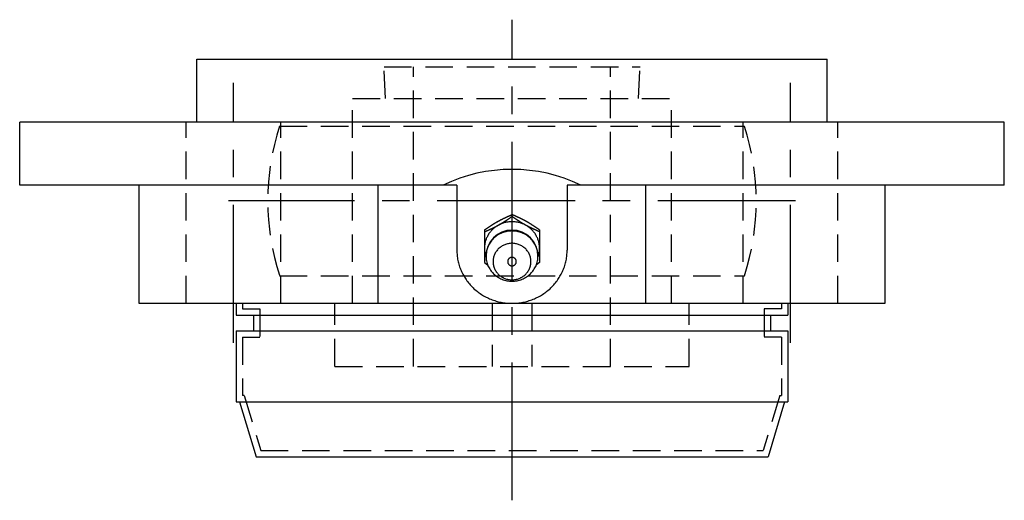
# Model space of a CAD drawing. Extents: x -68 to 148, y -68 to 149.
# Tile 8 of 8: x -63 to 62, y 88 to 149. Entities that reach past the tile are written whole.
import ezdxf

# ---------------------------------------------------------------- set-up
doc = ezdxf.new("R2010")
doc.units = 0
doc.header["$LTSCALE"] = 14
doc.linetypes.add('CENTER', pattern=[2, 1.25, -0.25, 0.25, -0.25])
doc.linetypes.add('HIDDEN', pattern=[0.375, 0.25, -0.125])
doc.layers.get('0').update_dxf_attribs({"linetype": 'CONTINUOUS'})
doc.layers.add('CENTER', color=1, linetype='CENTER')
doc.layers.add('HIDDEN', color=3, linetype='HIDDEN')

msp = doc.modelspace()

# ---------------------------------------------------------------- linework, layer by layer
for p, q in [((-40, 143.54), (40, 143.54)), ((-40, 135.54), (-40, 143.54)), ((40, 135.54), (40, 143.54)), ((62.5, 135.54), (-62.5, 135.54)), ((-62.5, 127.54), (-62.5, 135.54)), ((62.5, 127.54), (62.5, 135.54)), ((-7, 127.54), (-62.5, 127.54)), ((-47.36, 127.54), (-47.36, 112.54)), ((-17.01, 112.54), (-17.01, 127.54)), ((-7, 127.54), (-7, 119.3)), ((7, 127.54), (7, 119.3)), ((62.5, 127.54), (7, 127.54)), ((17.01, 112.54), (17.01, 127.54)), ((47.36, 112.54), (47.36, 127.54)), ((-3.5, 121.85), (-3.5, 117.71)), ((3.5, 121.85), (3.5, 117.71)), ((-3.5, 117.71), (-3.09, 117.43)), ((3.5, 117.71), (3.09, 117.43)), ((-47.36, 112.54), (47.36, 112.54)), ((-35, 112.54), (-35, 111.04)), ((35, 112.54), (35, 111.04)), ((-35, 111.04), (35, 111.04)), ((-32.8, 111.04), (-32.8, 109.04)), ((32.8, 111.04), (32.8, 109.04)), ((-35, 109.04), (35, 109.04)), ((-35, 109.04), (-35, 100.04)), ((35, 109.04), (35, 100.04)), ((-35, 100.04), (35, 100.04)), ((-34.6, 100.04), (-32.5, 93.04)), ((34.6, 100.04), (32.5, 93.04)), ((-32.5, 93.04), (32.5, 93.04))]:
    msp.add_line(p, q)
at = {"linetype": 'CONTINUOUS'}
msp.add_line((0, 123.57), (0, 123.8), dxfattribs=at)
for points in [[(-3.5, 121.85, 0), (-3.48, 121.87, 0), (-3.46, 121.88, 0), (-3.44, 121.89, 0), (-3.42, 121.91, 0), (-3.4, 121.92, 0), (-3.37, 121.94, 0), (-3.35, 121.95, 0), (-3.33, 121.97, 0), (-3.31, 121.98, 0), (-3.29, 121.99, 0), (-3.27, 122.01, 0), (-3.25, 122.02, 0), (-3.23, 122.04, 0), (-3.21, 122.05, 0), (-3.19, 122.07, 0), (-3.17, 122.08, 0), (-3.14, 122.09, 0), (-3.12, 122.11, 0), (-3.1, 122.12, 0), (-3.08, 122.14, 0), (-3.06, 122.15, 0), (-3.04, 122.17, 0), (-3.02, 122.18, 0), (-3, 122.19, 0), (-2.98, 122.21, 0), (-2.96, 122.22, 0), (-2.93, 122.23, 0), (-2.91, 122.25, 0), (-2.89, 122.26, 0), (-2.87, 122.28, 0), (-2.85, 122.29, 0), (-2.83, 122.31, 0), (-2.81, 122.32, 0), (-2.79, 122.33, 0), (-2.77, 122.35, 0), (-2.75, 122.36, 0), (-2.72, 122.38, 0), (-2.7, 122.39, 0), (-2.68, 122.4, 0), (-2.66, 122.42, 0), (-2.64, 122.43, 0), (-2.62, 122.44, 0), (-2.6, 122.46, 0), (-2.58, 122.47, 0), (-2.55, 122.48, 0), (-2.53, 122.5, 0), (-2.51, 122.51, 0), (-2.49, 122.53, 0), (-2.47, 122.54, 0), (-2.45, 122.55, 0), (-2.43, 122.57, 0), (-2.41, 122.58, 0), (-2.38, 122.59, 0), (-2.36, 122.61, 0), (-2.34, 122.62, 0), (-2.32, 122.63, 0), (-2.3, 122.65, 0), (-2.28, 122.66, 0), (-2.26, 122.67, 0), (-2.23, 122.69, 0), (-2.21, 122.7, 0), (-2.19, 122.71, 0), (-2.17, 122.72, 0), (-2.15, 122.74, 0), (-2.13, 122.75, 0), (-2.1, 122.76, 0), (-2.08, 122.78, 0), (-2.06, 122.79, 0), (-2.04, 122.8, 0), (-2.02, 122.81, 0), (-2, 122.83, 0), (-1.97, 122.84, 0), (-1.95, 122.85, 0), (-1.93, 122.87, 0), (-1.91, 122.88, 0), (-1.89, 122.89, 0), (-1.86, 122.9, 0), (-1.84, 122.92, 0), (-1.82, 122.93, 0), (-1.8, 122.94, 0), (-1.78, 122.95, 0), (-1.75, 122.97, 0), (-1.73, 122.98, 0), (-1.71, 122.99, 0), (-1.69, 123, 0), (-1.67, 123.01, 0), (-1.64, 123.03, 0), (-1.62, 123.04, 0), (-1.6, 123.05, 0), (-1.58, 123.06, 0), (-1.55, 123.07, 0), (-1.53, 123.08, 0), (-1.51, 123.1, 0), (-1.49, 123.11, 0), (-1.47, 123.12, 0), (-1.44, 123.13, 0), (-1.42, 123.14, 0), (-1.4, 123.15, 0), (-1.38, 123.17, 0), (-1.35, 123.18, 0), (-1.33, 123.19, 0), (-1.31, 123.2, 0), (-1.29, 123.21, 0), (-1.26, 123.22, 0), (-1.24, 123.23, 0), (-1.22, 123.24, 0), (-1.19, 123.25, 0), (-1.17, 123.27, 0), (-1.15, 123.28, 0), (-1.13, 123.29, 0), (-1.1, 123.3, 0), (-1.08, 123.31, 0), (-1.06, 123.32, 0), (-1.04, 123.33, 0), (-1.01, 123.34, 0), (-0.99, 123.35, 0), (-0.97, 123.36, 0), (-0.94, 123.38, 0), (-0.92, 123.39, 0), (-0.9, 123.4, 0), (-0.88, 123.41, 0), (-0.85, 123.42, 0), (-0.83, 123.43, 0), (-0.81, 123.44, 0), (-0.78, 123.45, 0), (-0.76, 123.46, 0), (-0.74, 123.47, 0), (-0.72, 123.48, 0), (-0.69, 123.49, 0), (-0.67, 123.5, 0), (-0.65, 123.51, 0), (-0.62, 123.52, 0), (-0.6, 123.53, 0), (-0.58, 123.55, 0), (-0.55, 123.56, 0), (-0.53, 123.57, 0), (-0.51, 123.58, 0), (-0.49, 123.59, 0), (-0.46, 123.6, 0), (-0.44, 123.61, 0), (-0.42, 123.62, 0), (-0.39, 123.63, 0), (-0.37, 123.64, 0), (-0.35, 123.65, 0), (-0.32, 123.66, 0), (-0.3, 123.67, 0), (-0.28, 123.68, 0), (-0.25, 123.69, 0), (-0.23, 123.7, 0), (-0.21, 123.71, 0), (-0.19, 123.72, 0), (-0.16, 123.73, 0), (-0.14, 123.74, 0), (-0.12, 123.75, 0), (-0.09, 123.76, 0), (-0.07, 123.77, 0), (-0.05, 123.78, 0), (-0.02, 123.79, 0), (0, 123.8, 0)], [(3.5, 121.85, 0), (3.48, 121.87, 0), (3.46, 121.88, 0), (3.44, 121.89, 0), (3.42, 121.91, 0), (3.4, 121.92, 0), (3.37, 121.94, 0), (3.35, 121.95, 0), (3.33, 121.97, 0), (3.31, 121.98, 0), (3.29, 121.99, 0), (3.27, 122.01, 0), (3.25, 122.02, 0), (3.23, 122.04, 0), (3.21, 122.05, 0), (3.19, 122.07, 0), (3.17, 122.08, 0), (3.14, 122.09, 0), (3.12, 122.11, 0), (3.1, 122.12, 0), (3.08, 122.14, 0), (3.06, 122.15, 0), (3.04, 122.17, 0), (3.02, 122.18, 0), (3, 122.19, 0), (2.98, 122.21, 0), (2.96, 122.22, 0), (2.93, 122.23, 0), (2.91, 122.25, 0), (2.89, 122.26, 0), (2.87, 122.28, 0), (2.85, 122.29, 0), (2.83, 122.31, 0), (2.81, 122.32, 0), (2.79, 122.33, 0), (2.77, 122.35, 0), (2.75, 122.36, 0), (2.72, 122.38, 0), (2.7, 122.39, 0), (2.68, 122.4, 0), (2.66, 122.42, 0), (2.64, 122.43, 0), (2.62, 122.44, 0), (2.6, 122.46, 0), (2.58, 122.47, 0), (2.55, 122.48, 0), (2.53, 122.5, 0), (2.51, 122.51, 0), (2.49, 122.53, 0), (2.47, 122.54, 0), (2.45, 122.55, 0), (2.43, 122.57, 0), (2.41, 122.58, 0), (2.38, 122.59, 0), (2.36, 122.61, 0), (2.34, 122.62, 0), (2.32, 122.63, 0), (2.3, 122.65, 0), (2.28, 122.66, 0), (2.26, 122.67, 0), (2.23, 122.69, 0), (2.21, 122.7, 0), (2.19, 122.71, 0), (2.17, 122.72, 0), (2.15, 122.74, 0), (2.13, 122.75, 0), (2.1, 122.76, 0), (2.08, 122.78, 0), (2.06, 122.79, 0), (2.04, 122.8, 0), (2.02, 122.81, 0), (2, 122.83, 0), (1.97, 122.84, 0), (1.95, 122.85, 0), (1.93, 122.87, 0), (1.91, 122.88, 0), (1.89, 122.89, 0), (1.86, 122.9, 0), (1.84, 122.92, 0), (1.82, 122.93, 0), (1.8, 122.94, 0), (1.78, 122.95, 0), (1.75, 122.97, 0), (1.73, 122.98, 0), (1.71, 122.99, 0), (1.69, 123, 0), (1.67, 123.01, 0), (1.64, 123.03, 0), (1.62, 123.04, 0), (1.6, 123.05, 0), (1.58, 123.06, 0), (1.55, 123.07, 0), (1.53, 123.08, 0), (1.51, 123.1, 0), (1.49, 123.11, 0), (1.47, 123.12, 0), (1.44, 123.13, 0), (1.42, 123.14, 0), (1.4, 123.15, 0), (1.38, 123.17, 0), (1.35, 123.18, 0), (1.33, 123.19, 0), (1.31, 123.2, 0), (1.29, 123.21, 0), (1.26, 123.22, 0), (1.24, 123.23, 0), (1.22, 123.24, 0), (1.19, 123.25, 0), (1.17, 123.27, 0), (1.15, 123.28, 0), (1.13, 123.29, 0), (1.1, 123.3, 0), (1.08, 123.31, 0), (1.06, 123.32, 0), (1.04, 123.33, 0), (1.01, 123.34, 0), (0.99, 123.35, 0), (0.97, 123.36, 0), (0.94, 123.38, 0), (0.92, 123.39, 0), (0.9, 123.4, 0), (0.88, 123.41, 0), (0.85, 123.42, 0), (0.83, 123.43, 0), (0.81, 123.44, 0), (0.78, 123.45, 0), (0.76, 123.46, 0), (0.74, 123.47, 0), (0.72, 123.48, 0), (0.69, 123.49, 0), (0.67, 123.5, 0), (0.65, 123.51, 0), (0.62, 123.52, 0), (0.6, 123.53, 0), (0.58, 123.55, 0), (0.55, 123.56, 0), (0.53, 123.57, 0), (0.51, 123.58, 0), (0.49, 123.59, 0), (0.46, 123.6, 0), (0.44, 123.61, 0), (0.42, 123.62, 0), (0.39, 123.63, 0), (0.37, 123.64, 0), (0.35, 123.65, 0), (0.32, 123.66, 0), (0.3, 123.67, 0), (0.28, 123.68, 0), (0.25, 123.69, 0), (0.23, 123.7, 0), (0.21, 123.71, 0), (0.19, 123.72, 0), (0.16, 123.73, 0), (0.14, 123.74, 0), (0.12, 123.75, 0), (0.09, 123.76, 0), (0.07, 123.77, 0), (0.05, 123.78, 0), (0.02, 123.79, 0), (0, 123.8, 0)], [(-3.5, 121.61, 0), (-3.48, 121.62, 0), (-3.45, 121.64, 0), (-3.43, 121.64, 0), (-3.41, 121.66, 0), (-3.38, 121.67, 0), (-3.36, 121.68, 0), (-3.34, 121.69, 0), (-3.31, 121.7, 0), (-3.29, 121.71, 0), (-3.27, 121.72, 0), (-3.25, 121.73, 0), (-3.22, 121.74, 0), (-3.2, 121.75, 0), (-3.18, 121.76, 0), (-3.15, 121.77, 0), (-3.13, 121.78, 0), (-3.11, 121.79, 0), (-3.08, 121.8, 0), (-3.06, 121.81, 0), (-3.04, 121.82, 0), (-3.01, 121.83, 0), (-2.99, 121.84, 0), (-2.97, 121.85, 0), (-2.95, 121.86, 0), (-2.92, 121.87, 0), (-2.9, 121.88, 0), (-2.88, 121.89, 0), (-2.85, 121.9, 0), (-2.83, 121.91, 0), (-2.81, 121.92, 0), (-2.78, 121.94, 0), (-2.76, 121.95, 0), (-2.74, 121.96, 0), (-2.72, 121.97, 0), (-2.69, 121.98, 0), (-2.67, 121.99, 0), (-2.65, 122, 0), (-2.62, 122.01, 0), (-2.6, 122.02, 0), (-2.58, 122.03, 0), (-2.56, 122.04, 0), (-2.53, 122.05, 0), (-2.51, 122.06, 0), (-2.49, 122.07, 0), (-2.46, 122.08, 0), (-2.44, 122.1, 0), (-2.42, 122.11, 0), (-2.4, 122.12, 0), (-2.37, 122.13, 0), (-2.35, 122.14, 0), (-2.33, 122.15, 0), (-2.3, 122.16, 0), (-2.28, 122.17, 0), (-2.26, 122.18, 0), (-2.24, 122.2, 0), (-2.21, 122.21, 0), (-2.19, 122.22, 0), (-2.17, 122.23, 0), (-2.15, 122.24, 0), (-2.12, 122.25, 0), (-2.1, 122.26, 0), (-2.08, 122.28, 0), (-2.06, 122.29, 0), (-2.03, 122.3, 0), (-2.01, 122.31, 0), (-1.99, 122.32, 0), (-1.97, 122.33, 0), (-1.95, 122.34, 0), (-1.92, 122.36, 0), (-1.9, 122.37, 0), (-1.88, 122.38, 0), (-1.86, 122.39, 0), (-1.83, 122.4, 0), (-1.81, 122.42, 0), (-1.79, 122.43, 0), (-1.77, 122.44, 0), (-1.75, 122.45, 0), (-1.72, 122.46, 0), (-1.7, 122.48, 0), (-1.68, 122.49, 0), (-1.66, 122.5, 0), (-1.64, 122.51, 0), (-1.61, 122.53, 0), (-1.59, 122.54, 0), (-1.57, 122.55, 0), (-1.55, 122.56, 0), (-1.53, 122.58, 0), (-1.5, 122.59, 0), (-1.48, 122.6, 0), (-1.46, 122.61, 0), (-1.44, 122.63, 0), (-1.42, 122.64, 0), (-1.4, 122.65, 0), (-1.37, 122.67, 0), (-1.35, 122.68, 0), (-1.33, 122.69, 0), (-1.31, 122.7, 0), (-1.29, 122.72, 0), (-1.27, 122.73, 0), (-1.24, 122.74, 0), (-1.22, 122.76, 0), (-1.2, 122.77, 0), (-1.18, 122.78, 0), (-1.16, 122.8, 0), (-1.14, 122.81, 0), (-1.12, 122.82, 0), (-1.09, 122.84, 0), (-1.07, 122.85, 0), (-1.05, 122.86, 0), (-1.03, 122.88, 0), (-1.01, 122.89, 0), (-0.99, 122.91, 0), (-0.97, 122.92, 0), (-0.95, 122.93, 0), (-0.92, 122.95, 0), (-0.9, 122.96, 0), (-0.88, 122.97, 0), (-0.86, 122.99, 0), (-0.84, 123, 0), (-0.82, 123.02, 0), (-0.8, 123.03, 0), (-0.78, 123.04, 0), (-0.75, 123.06, 0), (-0.73, 123.07, 0), (-0.71, 123.08, 0), (-0.69, 123.1, 0), (-0.67, 123.11, 0), (-0.65, 123.13, 0), (-0.63, 123.14, 0), (-0.61, 123.15, 0), (-0.59, 123.17, 0), (-0.56, 123.18, 0), (-0.54, 123.2, 0), (-0.52, 123.21, 0), (-0.5, 123.22, 0), (-0.48, 123.24, 0), (-0.46, 123.25, 0), (-0.44, 123.27, 0), (-0.42, 123.28, 0), (-0.4, 123.3, 0), (-0.38, 123.31, 0), (-0.36, 123.32, 0), (-0.33, 123.34, 0), (-0.31, 123.35, 0), (-0.29, 123.37, 0), (-0.27, 123.38, 0), (-0.25, 123.39, 0), (-0.23, 123.41, 0), (-0.21, 123.42, 0), (-0.19, 123.44, 0), (-0.17, 123.45, 0), (-0.15, 123.47, 0), (-0.13, 123.48, 0), (-0.1, 123.5, 0), (-0.08, 123.51, 0), (-0.06, 123.52, 0), (-0.04, 123.54, 0), (-0.02, 123.55, 0), (0, 123.57, 0)], [(3.5, 121.61, 0), (3.48, 121.62, 0), (3.45, 121.64, 0), (3.43, 121.64, 0), (3.41, 121.66, 0), (3.38, 121.67, 0), (3.36, 121.68, 0), (3.34, 121.69, 0), (3.31, 121.7, 0), (3.29, 121.71, 0), (3.27, 121.72, 0), (3.25, 121.73, 0), (3.22, 121.74, 0), (3.2, 121.75, 0), (3.18, 121.76, 0), (3.15, 121.77, 0), (3.13, 121.78, 0), (3.11, 121.79, 0), (3.08, 121.8, 0), (3.06, 121.81, 0), (3.04, 121.82, 0), (3.01, 121.83, 0), (2.99, 121.84, 0), (2.97, 121.85, 0), (2.95, 121.86, 0), (2.92, 121.87, 0), (2.9, 121.88, 0), (2.88, 121.89, 0), (2.85, 121.9, 0), (2.83, 121.91, 0), (2.81, 121.92, 0), (2.78, 121.94, 0), (2.76, 121.95, 0), (2.74, 121.96, 0), (2.72, 121.97, 0), (2.69, 121.98, 0), (2.67, 121.99, 0), (2.65, 122, 0), (2.62, 122.01, 0), (2.6, 122.02, 0), (2.58, 122.03, 0), (2.56, 122.04, 0), (2.53, 122.05, 0), (2.51, 122.06, 0), (2.49, 122.07, 0), (2.46, 122.08, 0), (2.44, 122.1, 0), (2.42, 122.11, 0), (2.4, 122.12, 0), (2.37, 122.13, 0), (2.35, 122.14, 0), (2.33, 122.15, 0), (2.3, 122.16, 0), (2.28, 122.17, 0), (2.26, 122.18, 0), (2.24, 122.2, 0), (2.21, 122.21, 0), (2.19, 122.22, 0), (2.17, 122.23, 0), (2.15, 122.24, 0), (2.12, 122.25, 0), (2.1, 122.26, 0), (2.08, 122.28, 0), (2.06, 122.29, 0), (2.03, 122.3, 0), (2.01, 122.31, 0), (1.99, 122.32, 0), (1.97, 122.33, 0), (1.95, 122.34, 0), (1.92, 122.36, 0), (1.9, 122.37, 0), (1.88, 122.38, 0), (1.86, 122.39, 0), (1.83, 122.4, 0), (1.81, 122.42, 0), (1.79, 122.43, 0), (1.77, 122.44, 0), (1.75, 122.45, 0), (1.72, 122.46, 0), (1.7, 122.48, 0), (1.68, 122.49, 0), (1.66, 122.5, 0), (1.64, 122.51, 0), (1.61, 122.53, 0), (1.59, 122.54, 0), (1.57, 122.55, 0), (1.55, 122.56, 0), (1.53, 122.58, 0), (1.5, 122.59, 0), (1.48, 122.6, 0), (1.46, 122.61, 0), (1.44, 122.63, 0), (1.42, 122.64, 0), (1.4, 122.65, 0), (1.37, 122.67, 0), (1.35, 122.68, 0), (1.33, 122.69, 0), (1.31, 122.7, 0), (1.29, 122.72, 0), (1.27, 122.73, 0), (1.24, 122.74, 0), (1.22, 122.76, 0), (1.2, 122.77, 0), (1.18, 122.78, 0), (1.16, 122.8, 0), (1.14, 122.81, 0), (1.12, 122.82, 0), (1.09, 122.84, 0), (1.07, 122.85, 0), (1.05, 122.86, 0), (1.03, 122.88, 0), (1.01, 122.89, 0), (0.99, 122.91, 0), (0.97, 122.92, 0), (0.95, 122.93, 0), (0.92, 122.95, 0), (0.9, 122.96, 0), (0.88, 122.97, 0), (0.86, 122.99, 0), (0.84, 123, 0), (0.82, 123.02, 0), (0.8, 123.03, 0), (0.78, 123.04, 0), (0.75, 123.06, 0), (0.73, 123.07, 0), (0.71, 123.08, 0), (0.69, 123.1, 0), (0.67, 123.11, 0), (0.65, 123.13, 0), (0.63, 123.14, 0), (0.61, 123.15, 0), (0.59, 123.17, 0), (0.56, 123.18, 0), (0.54, 123.2, 0), (0.52, 123.21, 0), (0.5, 123.22, 0), (0.48, 123.24, 0), (0.46, 123.25, 0), (0.44, 123.27, 0), (0.42, 123.28, 0), (0.4, 123.3, 0), (0.38, 123.31, 0), (0.36, 123.32, 0), (0.33, 123.34, 0), (0.31, 123.35, 0), (0.29, 123.37, 0), (0.27, 123.38, 0), (0.25, 123.39, 0), (0.23, 123.41, 0), (0.21, 123.42, 0), (0.19, 123.44, 0), (0.17, 123.45, 0), (0.15, 123.47, 0), (0.13, 123.48, 0), (0.1, 123.5, 0), (0.08, 123.51, 0), (0.06, 123.52, 0), (0.04, 123.54, 0), (0.02, 123.55, 0), (0, 123.57, 0)], [(-7, 119.3, 0), (-7, 119.14, 0), (-6.99, 118.97, 0), (-6.98, 118.8, 0), (-6.97, 118.64, 0), (-6.95, 118.47, 0), (-6.92, 118.31, 0), (-6.9, 118.14, 0), (-6.87, 117.98, 0), (-6.83, 117.82, 0), (-6.79, 117.66, 0), (-6.75, 117.5, 0), (-6.7, 117.34, 0), (-6.65, 117.18, 0), (-6.59, 117.02, 0), (-6.53, 116.87, 0), (-6.47, 116.71, 0), (-6.4, 116.56, 0), (-6.33, 116.41, 0), (-6.25, 116.26, 0), (-6.17, 116.11, 0), (-6.09, 115.97, 0), (-6, 115.83, 0), (-5.91, 115.68, 0), (-5.82, 115.55, 0), (-5.72, 115.41, 0), (-5.62, 115.27, 0), (-5.52, 115.14, 0), (-5.41, 115.01, 0), (-5.3, 114.89, 0), (-5.19, 114.76, 0), (-5.07, 114.64, 0), (-4.95, 114.52, 0), (-4.83, 114.4, 0), (-4.7, 114.29, 0), (-4.57, 114.18, 0), (-4.44, 114.08, 0), (-4.31, 113.97, 0), (-4.17, 113.87, 0), (-4.03, 113.77, 0), (-3.89, 113.68, 0), (-3.74, 113.59, 0), (-3.6, 113.5, 0), (-3.45, 113.42, 0), (-3.3, 113.34, 0), (-3.15, 113.26, 0), (-2.99, 113.19, 0), (-2.84, 113.12, 0), (-2.68, 113.06, 0), (-2.52, 112.99, 0), (-2.36, 112.94, 0), (-2.2, 112.88, 0), (-2.03, 112.83, 0), (-1.87, 112.78, 0), (-1.7, 112.74, 0), (-1.53, 112.7, 0), (-1.37, 112.67, 0), (-1.2, 112.64, 0), (-1.03, 112.61, 0), (-0.86, 112.59, 0), (-0.69, 112.57, 0), (-0.51, 112.56, 0), (-0.34, 112.55, 0), (-0.17, 112.54, 0), (0, 112.54, 0), (0.17, 112.54, 0), (0.34, 112.55, 0), (0.51, 112.56, 0), (0.69, 112.57, 0), (0.86, 112.59, 0), (1.03, 112.61, 0), (1.2, 112.64, 0), (1.37, 112.67, 0), (1.53, 112.7, 0), (1.7, 112.74, 0), (1.87, 112.78, 0), (2.03, 112.83, 0), (2.2, 112.88, 0), (2.36, 112.94, 0), (2.52, 112.99, 0), (2.68, 113.06, 0), (2.84, 113.12, 0), (2.99, 113.19, 0), (3.15, 113.26, 0), (3.3, 113.34, 0), (3.45, 113.42, 0), (3.6, 113.5, 0), (3.74, 113.59, 0), (3.89, 113.68, 0), (4.03, 113.77, 0), (4.17, 113.87, 0), (4.31, 113.97, 0), (4.44, 114.08, 0), (4.57, 114.18, 0), (4.7, 114.29, 0), (4.83, 114.4, 0), (4.95, 114.52, 0), (5.07, 114.64, 0), (5.19, 114.76, 0), (5.3, 114.89, 0), (5.41, 115.01, 0), (5.52, 115.14, 0), (5.62, 115.27, 0), (5.72, 115.41, 0), (5.82, 115.55, 0), (5.91, 115.68, 0), (6, 115.83, 0), (6.09, 115.97, 0), (6.17, 116.11, 0), (6.25, 116.26, 0), (6.33, 116.41, 0), (6.4, 116.56, 0), (6.47, 116.71, 0), (6.53, 116.87, 0), (6.59, 117.02, 0), (6.65, 117.18, 0), (6.7, 117.34, 0), (6.75, 117.5, 0), (6.79, 117.66, 0), (6.83, 117.82, 0), (6.87, 117.98, 0), (6.9, 118.14, 0), (6.92, 118.31, 0), (6.95, 118.47, 0), (6.97, 118.64, 0), (6.98, 118.8, 0), (6.99, 118.97, 0), (7, 119.14, 0), (7, 119.3, 0)]]:
    msp.add_polyline3d(points)
for points in [[(3.3, 118.39, 0), (3.33, 118.48, 0), (3.36, 118.58, 0), (3.39, 118.67, 0), (3.41, 118.77, 0), (3.43, 118.87, 0), (3.45, 118.97, 0), (3.47, 119.07, 0), (3.48, 119.17, 0), (3.49, 119.27, 0), (3.5, 119.37, 0), (3.5, 119.47, 0), (3.5, 119.58, 0), (3.5, 119.68, 0), (3.49, 119.78, 0), (3.48, 119.88, 0), (3.47, 119.98, 0), (3.45, 120.08, 0), (3.43, 120.18, 0), (3.41, 120.28, 0), (3.39, 120.38, 0), (3.36, 120.47, 0), (3.33, 120.57, 0), (3.29, 120.67, 0), (3.26, 120.76, 0), (3.22, 120.85, 0), (3.17, 120.94, 0), (3.13, 121.04, 0), (3.08, 121.13, 0), (3.03, 121.21, 0), (2.98, 121.3, 0), (2.92, 121.39, 0), (2.86, 121.47, 0), (2.8, 121.55, 0), (2.74, 121.63, 0), (2.67, 121.71, 0), (2.6, 121.79, 0), (2.53, 121.86, 0), (2.46, 121.93, 0), (2.38, 122, 0), (2.3, 122.07, 0), (2.22, 122.13, 0), (2.14, 122.2, 0), (2.06, 122.26, 0), (1.97, 122.32, 0), (1.88, 122.37, 0), (1.79, 122.42, 0), (1.7, 122.47, 0), (1.61, 122.52, 0), (1.52, 122.57, 0), (1.42, 122.61, 0), (1.33, 122.65, 0), (1.23, 122.69, 0), (1.13, 122.72, 0), (1.03, 122.75, 0), (0.93, 122.78, 0), (0.83, 122.81, 0), (0.73, 122.83, 0), (0.62, 122.85, 0), (0.52, 122.86, 0), (0.42, 122.88, 0), (0.31, 122.89, 0), (0.21, 122.9, 0), (0.1, 122.9, 0), (0, 122.9, 0), (-0.1, 122.9, 0), (-0.21, 122.9, 0), (-0.31, 122.89, 0), (-0.42, 122.88, 0), (-0.52, 122.86, 0), (-0.62, 122.85, 0), (-0.73, 122.83, 0), (-0.83, 122.81, 0), (-0.93, 122.78, 0), (-1.03, 122.75, 0), (-1.13, 122.72, 0), (-1.23, 122.69, 0), (-1.33, 122.65, 0), (-1.42, 122.61, 0), (-1.52, 122.57, 0), (-1.61, 122.52, 0), (-1.7, 122.47, 0), (-1.79, 122.42, 0), (-1.88, 122.37, 0), (-1.97, 122.32, 0), (-2.06, 122.26, 0), (-2.14, 122.2, 0), (-2.22, 122.13, 0), (-2.3, 122.07, 0), (-2.38, 122, 0), (-2.46, 121.93, 0), (-2.53, 121.86, 0), (-2.6, 121.79, 0), (-2.67, 121.71, 0), (-2.74, 121.63, 0), (-2.8, 121.55, 0), (-2.86, 121.47, 0), (-2.92, 121.39, 0), (-2.98, 121.3, 0), (-3.03, 121.21, 0), (-3.08, 121.13, 0), (-3.13, 121.04, 0), (-3.17, 120.94, 0), (-3.22, 120.85, 0), (-3.26, 120.76, 0), (-3.29, 120.67, 0), (-3.33, 120.57, 0), (-3.36, 120.47, 0), (-3.39, 120.38, 0), (-3.41, 120.28, 0), (-3.43, 120.18, 0), (-3.45, 120.08, 0), (-3.47, 119.98, 0), (-3.48, 119.88, 0), (-3.49, 119.78, 0), (-3.5, 119.68, 0), (-3.5, 119.58, 0), (-3.5, 119.47, 0), (-3.5, 119.37, 0), (-3.49, 119.27, 0), (-3.48, 119.17, 0), (-3.47, 119.07, 0), (-3.45, 118.97, 0), (-3.43, 118.87, 0), (-3.41, 118.77, 0), (-3.39, 118.67, 0), (-3.36, 118.58, 0), (-3.33, 118.48, 0), (-3.3, 118.39, 0)], [(3.3, 118.54, 0), (3.3, 118.69, 0), (3.28, 118.85, 0), (3.26, 119.01, 0), (3.24, 119.16, 0), (3.2, 119.31, 0), (3.16, 119.46, 0), (3.11, 119.61, 0), (3.05, 119.76, 0), (2.98, 119.9, 0), (2.91, 120.04, 0), (2.83, 120.18, 0), (2.74, 120.31, 0), (2.65, 120.44, 0), (2.55, 120.56, 0), (2.45, 120.68, 0), (2.33, 120.79, 0), (2.22, 120.9, 0), (2.09, 121, 0), (1.97, 121.1, 0), (1.83, 121.19, 0), (1.7, 121.27, 0), (1.56, 121.35, 0), (1.41, 121.42, 0), (1.26, 121.48, 0), (1.11, 121.54, 0), (0.96, 121.59, 0), (0.8, 121.63, 0), (0.64, 121.67, 0), (0.48, 121.69, 0), (0.32, 121.71, 0), (0.16, 121.72, 0), (0, 121.73, 0), (-0.16, 121.72, 0), (-0.32, 121.71, 0), (-0.48, 121.69, 0), (-0.64, 121.67, 0), (-0.8, 121.63, 0), (-0.96, 121.59, 0), (-1.11, 121.54, 0), (-1.26, 121.48, 0), (-1.41, 121.42, 0), (-1.56, 121.35, 0), (-1.7, 121.27, 0), (-1.83, 121.19, 0), (-1.97, 121.1, 0), (-2.09, 121, 0), (-2.22, 120.9, 0), (-2.33, 120.79, 0), (-2.45, 120.68, 0), (-2.55, 120.56, 0), (-2.65, 120.44, 0), (-2.74, 120.31, 0), (-2.83, 120.18, 0), (-2.91, 120.04, 0), (-2.98, 119.9, 0), (-3.05, 119.76, 0), (-3.11, 119.61, 0), (-3.16, 119.46, 0), (-3.2, 119.31, 0), (-3.24, 119.16, 0), (-3.26, 119.01, 0), (-3.28, 118.85, 0), (-3.3, 118.69, 0), (-3.3, 118.54, 0), (-3.3, 118.38, 0), (-3.28, 118.23, 0), (-3.26, 118.07, 0), (-3.24, 117.92, 0), (-3.2, 117.76, 0), (-3.16, 117.61, 0), (-3.11, 117.47, 0), (-3.05, 117.32, 0), (-2.98, 117.18, 0), (-2.91, 117.04, 0), (-2.83, 116.9, 0), (-2.74, 116.77, 0), (-2.65, 116.64, 0), (-2.55, 116.52, 0), (-2.45, 116.4, 0), (-2.33, 116.28, 0), (-2.22, 116.18, 0), (-2.09, 116.08, 0), (-1.97, 115.98, 0), (-1.83, 115.89, 0), (-1.7, 115.81, 0), (-1.56, 115.73, 0), (-1.41, 115.66, 0), (-1.26, 115.59, 0), (-1.11, 115.54, 0), (-0.96, 115.49, 0), (-0.8, 115.45, 0), (-0.64, 115.41, 0), (-0.48, 115.39, 0), (-0.32, 115.37, 0), (-0.16, 115.36, 0), (0, 115.35, 0), (0.16, 115.36, 0), (0.32, 115.37, 0), (0.48, 115.39, 0), (0.64, 115.41, 0), (0.8, 115.45, 0), (0.96, 115.49, 0), (1.11, 115.54, 0), (1.26, 115.59, 0), (1.41, 115.66, 0), (1.56, 115.73, 0), (1.7, 115.81, 0), (1.83, 115.89, 0), (1.97, 115.98, 0), (2.09, 116.08, 0), (2.22, 116.18, 0), (2.33, 116.28, 0), (2.45, 116.4, 0), (2.55, 116.52, 0), (2.65, 116.64, 0), (2.74, 116.77, 0), (2.83, 116.9, 0), (2.91, 117.04, 0), (2.98, 117.18, 0), (3.05, 117.32, 0), (3.11, 117.47, 0), (3.16, 117.61, 0), (3.2, 117.76, 0), (3.24, 117.92, 0), (3.26, 118.07, 0), (3.28, 118.23, 0), (3.3, 118.38, 0), (3.3, 118.54, 0)], [(2.4, 117.84, 0), (2.4, 117.95, 0), (2.39, 118.07, 0), (2.37, 118.18, 0), (2.35, 118.29, 0), (2.33, 118.4, 0), (2.3, 118.51, 0), (2.26, 118.62, 0), (2.22, 118.73, 0), (2.17, 118.83, 0), (2.12, 118.93, 0), (2.06, 119.03, 0), (2, 119.13, 0), (1.93, 119.22, 0), (1.86, 119.31, 0), (1.78, 119.4, 0), (1.7, 119.48, 0), (1.61, 119.56, 0), (1.52, 119.63, 0), (1.43, 119.7, 0), (1.33, 119.77, 0), (1.23, 119.83, 0), (1.13, 119.88, 0), (1.03, 119.94, 0), (0.92, 119.98, 0), (0.81, 120.02, 0), (0.7, 120.06, 0), (0.58, 120.09, 0), (0.47, 120.11, 0), (0.35, 120.13, 0), (0.24, 120.15, 0), (0.12, 120.16, 0), (0, 120.16, 0), (-0.12, 120.16, 0), (-0.24, 120.15, 0), (-0.35, 120.13, 0), (-0.47, 120.11, 0), (-0.58, 120.09, 0), (-0.7, 120.06, 0), (-0.81, 120.02, 0), (-0.92, 119.98, 0), (-1.03, 119.94, 0), (-1.13, 119.88, 0), (-1.23, 119.83, 0), (-1.33, 119.77, 0), (-1.43, 119.7, 0), (-1.52, 119.63, 0), (-1.61, 119.56, 0), (-1.7, 119.48, 0), (-1.78, 119.4, 0), (-1.86, 119.31, 0), (-1.93, 119.22, 0), (-2, 119.13, 0), (-2.06, 119.03, 0), (-2.12, 118.93, 0), (-2.17, 118.83, 0), (-2.22, 118.73, 0), (-2.26, 118.62, 0), (-2.3, 118.51, 0), (-2.33, 118.4, 0), (-2.35, 118.29, 0), (-2.37, 118.18, 0), (-2.39, 118.07, 0), (-2.4, 117.95, 0), (-2.4, 117.84, 0), (-2.4, 117.73, 0), (-2.39, 117.61, 0), (-2.37, 117.5, 0), (-2.35, 117.39, 0), (-2.33, 117.28, 0), (-2.3, 117.17, 0), (-2.26, 117.06, 0), (-2.22, 116.95, 0), (-2.17, 116.85, 0), (-2.12, 116.75, 0), (-2.06, 116.65, 0), (-2, 116.55, 0), (-1.93, 116.46, 0), (-1.86, 116.37, 0), (-1.78, 116.28, 0), (-1.7, 116.2, 0), (-1.61, 116.12, 0), (-1.52, 116.05, 0), (-1.43, 115.98, 0), (-1.33, 115.91, 0), (-1.23, 115.85, 0), (-1.13, 115.8, 0), (-1.03, 115.74, 0), (-0.92, 115.7, 0), (-0.81, 115.66, 0), (-0.7, 115.62, 0), (-0.58, 115.59, 0), (-0.47, 115.57, 0), (-0.35, 115.55, 0), (-0.24, 115.53, 0), (-0.12, 115.52, 0), (0, 115.52, 0), (0.12, 115.52, 0), (0.24, 115.53, 0), (0.35, 115.55, 0), (0.47, 115.57, 0), (0.58, 115.59, 0), (0.7, 115.62, 0), (0.81, 115.66, 0), (0.92, 115.7, 0), (1.03, 115.74, 0), (1.13, 115.8, 0), (1.23, 115.85, 0), (1.33, 115.91, 0), (1.43, 115.98, 0), (1.52, 116.05, 0), (1.61, 116.12, 0), (1.7, 116.2, 0), (1.78, 116.28, 0), (1.86, 116.37, 0), (1.93, 116.46, 0), (2, 116.55, 0), (2.06, 116.65, 0), (2.12, 116.75, 0), (2.17, 116.85, 0), (2.22, 116.95, 0), (2.26, 117.06, 0), (2.3, 117.17, 0), (2.33, 117.28, 0), (2.35, 117.39, 0), (2.37, 117.5, 0), (2.39, 117.61, 0), (2.4, 117.73, 0), (2.4, 117.84, 0)], [(-3.5, 119.52, 0), (-3.5, 119.51, 0), (-3.5, 119.5, 0), (-3.5, 119.5, 0), (-3.5, 119.49, 0), (-3.5, 119.48, 0), (-3.5, 119.47, 0), (-3.5, 119.46, 0), (-3.5, 119.45, 0), (-3.5, 119.44, 0), (-3.5, 119.43, 0), (-3.5, 119.42, 0), (-3.5, 119.41, 0), (-3.5, 119.4, 0), (-3.5, 119.39, 0), (-3.5, 119.39, 0), (-3.5, 119.38, 0), (-3.5, 119.37, 0), (-3.5, 119.36, 0), (-3.5, 119.35, 0), (-3.49, 119.34, 0), (-3.49, 119.33, 0), (-3.49, 119.32, 0), (-3.49, 119.31, 0), (-3.49, 119.31, 0), (-3.49, 119.3, 0), (-3.49, 119.29, 0), (-3.49, 119.28, 0), (-3.49, 119.27, 0), (-3.49, 119.26, 0), (-3.49, 119.25, 0), (-3.49, 119.24, 0), (-3.49, 119.23, 0), (-3.49, 119.22, 0), (-3.49, 119.22, 0), (-3.48, 119.21, 0), (-3.48, 119.2, 0), (-3.48, 119.19, 0), (-3.48, 119.18, 0), (-3.48, 119.17, 0), (-3.48, 119.16, 0), (-3.48, 119.15, 0), (-3.48, 119.14, 0), (-3.48, 119.13, 0), (-3.48, 119.12, 0), (-3.47, 119.12, 0), (-3.47, 119.11, 0), (-3.47, 119.1, 0), (-3.47, 119.09, 0), (-3.47, 119.08, 0), (-3.47, 119.07, 0), (-3.47, 119.06, 0), (-3.47, 119.05, 0), (-3.46, 119.04, 0), (-3.46, 119.03, 0), (-3.46, 119.03, 0), (-3.46, 119.02, 0), (-3.46, 119.01, 0), (-3.46, 119, 0), (-3.46, 118.99, 0), (-3.45, 118.98, 0), (-3.45, 118.97, 0), (-3.45, 118.96, 0), (-3.45, 118.95, 0), (-3.45, 118.94, 0), (-3.45, 118.94, 0), (-3.45, 118.93, 0), (-3.44, 118.92, 0), (-3.44, 118.91, 0), (-3.44, 118.9, 0), (-3.44, 118.89, 0), (-3.44, 118.88, 0), (-3.44, 118.87, 0), (-3.43, 118.86, 0), (-3.43, 118.86, 0), (-3.43, 118.85, 0), (-3.43, 118.84, 0), (-3.43, 118.83, 0), (-3.42, 118.82, 0), (-3.42, 118.81, 0), (-3.42, 118.8, 0), (-3.42, 118.79, 0), (-3.42, 118.78, 0), (-3.41, 118.78, 0), (-3.41, 118.77, 0), (-3.41, 118.76, 0), (-3.41, 118.75, 0), (-3.41, 118.74, 0), (-3.4, 118.73, 0), (-3.4, 118.72, 0), (-3.4, 118.72, 0), (-3.4, 118.71, 0), (-3.39, 118.7, 0), (-3.39, 118.69, 0), (-3.39, 118.68, 0), (-3.39, 118.67, 0), (-3.38, 118.66, 0), (-3.38, 118.65, 0), (-3.38, 118.64, 0), (-3.38, 118.64, 0), (-3.38, 118.63, 0), (-3.37, 118.62, 0), (-3.37, 118.61, 0), (-3.37, 118.6, 0), (-3.37, 118.59, 0), (-3.36, 118.58, 0), (-3.36, 118.58, 0), (-3.36, 118.57, 0), (-3.35, 118.56, 0), (-3.35, 118.55, 0), (-3.35, 118.54, 0), (-3.35, 118.53, 0), (-3.34, 118.52, 0), (-3.34, 118.51, 0), (-3.34, 118.51, 0), (-3.34, 118.5, 0), (-3.33, 118.49, 0), (-3.33, 118.48, 0), (-3.33, 118.47, 0), (-3.32, 118.46, 0), (-3.32, 118.45, 0), (-3.32, 118.44, 0), (-3.31, 118.44, 0), (-3.31, 118.43, 0), (-3.31, 118.42, 0), (-3.31, 118.41, 0), (-3.3, 118.4, 0), (-3.3, 118.39, 0), (-3.3, 118.39, 0)], [(0.55, 117.84, 0), (0.55, 117.87, 0), (0.55, 117.89, 0), (0.55, 117.92, 0), (0.54, 117.94, 0), (0.54, 117.97, 0), (0.53, 118, 0), (0.52, 118.02, 0), (0.51, 118.05, 0), (0.5, 118.07, 0), (0.49, 118.09, 0), (0.48, 118.11, 0), (0.46, 118.14, 0), (0.45, 118.16, 0), (0.43, 118.18, 0), (0.41, 118.2, 0), (0.39, 118.22, 0), (0.37, 118.24, 0), (0.35, 118.25, 0), (0.33, 118.27, 0), (0.31, 118.28, 0), (0.29, 118.3, 0), (0.26, 118.31, 0), (0.24, 118.32, 0), (0.21, 118.33, 0), (0.19, 118.34, 0), (0.16, 118.35, 0), (0.13, 118.36, 0), (0.11, 118.36, 0), (0.08, 118.37, 0), (0.05, 118.37, 0), (0.03, 118.38, 0), (0, 118.38, 0), (-0.03, 118.38, 0), (-0.05, 118.37, 0), (-0.08, 118.37, 0), (-0.11, 118.36, 0), (-0.13, 118.36, 0), (-0.16, 118.35, 0), (-0.19, 118.34, 0), (-0.21, 118.33, 0), (-0.24, 118.32, 0), (-0.26, 118.31, 0), (-0.29, 118.3, 0), (-0.31, 118.28, 0), (-0.33, 118.27, 0), (-0.35, 118.25, 0), (-0.37, 118.24, 0), (-0.39, 118.22, 0), (-0.41, 118.2, 0), (-0.43, 118.18, 0), (-0.45, 118.16, 0), (-0.46, 118.14, 0), (-0.48, 118.11, 0), (-0.49, 118.09, 0), (-0.5, 118.07, 0), (-0.51, 118.05, 0), (-0.52, 118.02, 0), (-0.53, 118, 0), (-0.54, 117.97, 0), (-0.54, 117.94, 0), (-0.55, 117.92, 0), (-0.55, 117.89, 0), (-0.55, 117.87, 0), (-0.55, 117.84, 0), (-0.55, 117.81, 0), (-0.55, 117.79, 0), (-0.55, 117.76, 0), (-0.54, 117.73, 0), (-0.54, 117.71, 0), (-0.53, 117.68, 0), (-0.52, 117.66, 0), (-0.51, 117.64, 0), (-0.5, 117.61, 0), (-0.49, 117.59, 0), (-0.48, 117.56, 0), (-0.46, 117.54, 0), (-0.45, 117.52, 0), (-0.43, 117.5, 0), (-0.41, 117.48, 0), (-0.39, 117.46, 0), (-0.37, 117.44, 0), (-0.35, 117.43, 0), (-0.33, 117.41, 0), (-0.31, 117.39, 0), (-0.29, 117.38, 0), (-0.26, 117.37, 0), (-0.24, 117.36, 0), (-0.21, 117.34, 0), (-0.19, 117.34, 0), (-0.16, 117.33, 0), (-0.13, 117.32, 0), (-0.11, 117.31, 0), (-0.08, 117.31, 0), (-0.05, 117.31, 0), (-0.03, 117.31, 0), (0, 117.3, 0), (0.03, 117.31, 0), (0.05, 117.31, 0), (0.08, 117.31, 0), (0.11, 117.31, 0), (0.13, 117.32, 0), (0.16, 117.33, 0), (0.19, 117.34, 0), (0.21, 117.34, 0), (0.24, 117.36, 0), (0.26, 117.37, 0), (0.29, 117.38, 0), (0.31, 117.39, 0), (0.33, 117.41, 0), (0.35, 117.43, 0), (0.37, 117.44, 0), (0.39, 117.46, 0), (0.41, 117.48, 0), (0.43, 117.5, 0), (0.45, 117.52, 0), (0.46, 117.54, 0), (0.48, 117.56, 0), (0.49, 117.59, 0), (0.5, 117.61, 0), (0.51, 117.64, 0), (0.52, 117.66, 0), (0.53, 117.68, 0), (0.54, 117.71, 0), (0.54, 117.73, 0), (0.55, 117.76, 0), (0.55, 117.79, 0), (0.55, 117.81, 0), (0.55, 117.84, 0)]]:
    msp.add_polyline3d(points, dxfattribs=at)
msp.add_arc((0, 109.54), 20, 64.1581, 115.8419)
msp.add_arc((0, 118.54), 3.3, 0, 180, dxfattribs=at)
at = {"layer": 'CENTER'}
for p, q in [((0, 87.54), (0, 148.54)), ((-35.36, 107.54), (-35.36, 140.54)), ((35.36, 107.54), (35.36, 140.54)), ((36, 125.54), (-36, 125.54))]:
    msp.add_line(p, q, dxfattribs=at)
at = {"layer": 'HIDDEN'}
for p, q in [((-16.25, 142.54), (16.25, 142.54)), ((-16.08, 138.54), (-16.25, 142.54)), ((-12.5, 104.54), (-12.5, 142.54)), ((12.5, 104.54), (12.5, 142.54)), ((16.08, 138.54), (16.25, 142.54)), ((-20.25, 138.54), (20.25, 138.54)), ((-20.25, 112.54), (-20.25, 138.54)), ((20.25, 112.54), (20.25, 138.54)), ((-41.36, 112.54), (-41.36, 135.54)), ((-29.51, 135.04), (29.51, 135.04)), ((-29.36, 112.54), (-29.36, 135.54)), ((29.36, 112.54), (29.36, 135.54)), ((41.36, 112.54), (41.36, 135.54)), ((-29.51, 116.04), (29.51, 116.04)), ((-34.2, 112.54), (-34.2, 111.84)), ((-22.5, 104.54), (-22.5, 112.54)), ((-22.5, 112.54), (22.5, 112.54)), ((-2.5, 112.54), (-2.5, 104.54)), ((2.5, 112.54), (2.5, 104.54)), ((22.5, 104.54), (22.5, 112.54)), ((34.2, 112.54), (34.2, 111.84)), ((-34.2, 111.84), (-32, 111.84)), ((-32, 111.84), (-32, 108.24)), ((32, 111.84), (32, 108.24)), ((34.2, 111.84), (32, 111.84)), ((-34.2, 108.24), (-34.2, 100.84)), ((-34.2, 108.24), (-32, 108.24)), ((34.2, 108.24), (32, 108.24)), ((34.2, 108.24), (34.2, 100.84)), ((-22.5, 104.54), (22.5, 104.54)), ((-34, 100.84), (-34.2, 100.84)), ((-34, 100.84), (-31.9, 93.84)), ((-34, 100.84), (-34, 100.84)), ((34, 100.84), (31.9, 93.84)), ((34, 100.84), (34, 100.84)), ((34, 100.84), (34.2, 100.84)), ((-31.9, 93.84), (31.9, 93.84))]:
    msp.add_line(p, q, dxfattribs=at)
for start, end in [(162.1545, 197.8455), (342.1545, 17.8455)]:
    msp.add_arc((0, 125.54), 31, start, end, dxfattribs=at)

doc.saveas('drawing.dxf')
